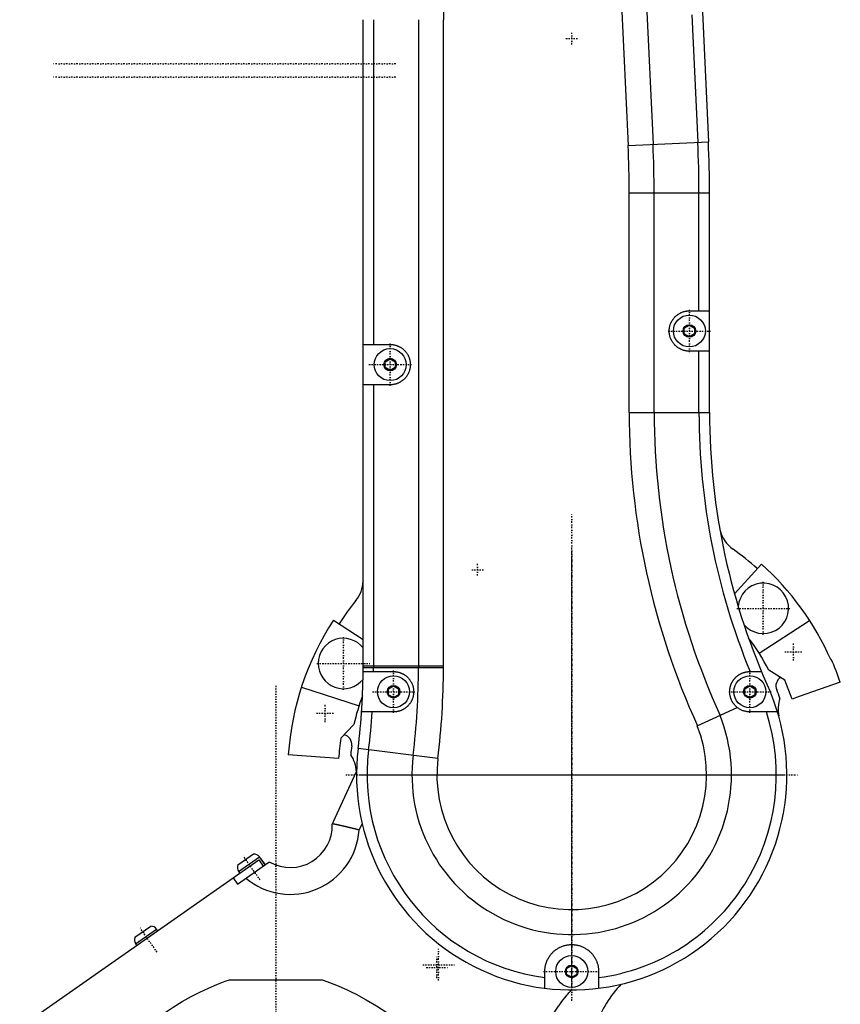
# Model space of a CAD drawing. Extents: x -152 to 484, y -5 to 754.
# Tile 3 of 6: x -76 to 168, y 262 to 555. Entities that reach past the tile are written whole.
import ezdxf

# ---------------------------------------------------------------- set-up
doc = ezdxf.new("R2010")
doc.units = 0
doc.linetypes.add('CENTER', pattern=[1.5, 0.45, -0.5, 0.05, -0.5])
doc.layers.add('AM_0', color=7, linetype='CONTINUOUS')
doc.layers.add('AM_7', color=7, linetype='CENTER')

msp = doc.modelspace()

# ---------------------------------------------------------------- linework, layer by layer
at = {"layer": 'AM_0', "color": 7, "linetype": 'CONTINUOUS'}
for p, q in [((104.87, 517.21), (101.22, 597.15)), ((112.29, 517.55), (108.71, 595.71)), ((128.75, 518.3), (125.36, 592.33)), ((26, 362.4), (26, 554.6)), ((29.14, 458), (29.14, 554.6)), ((42.48, 362.4), (42.48, 554.6)), ((49.9, 362.4), (49.9, 554.6)), ((125.61, 518.16), (123.88, 556)), ((104.78, 517.2), (128.75, 518.3)), ((129, 503), (105.09, 503)), ((105.1, 437.8), (105.1, 503)), ((112.52, 437.8), (112.52, 503)), ((125.86, 468), (125.86, 503)), ((129, 437.8), (129, 503)), ((123, 468), (129, 468)), ((121.5, 462.87), (123, 463.73)), ((121.5, 461.13), (121.5, 462.87)), ((123, 463.73), (124.5, 462.87)), ((124.5, 462.87), (124.5, 461.13)), ((123, 460.27), (121.5, 461.13)), ((124.5, 461.13), (123, 460.27)), ((26, 458), (34, 458)), ((129, 456), (123, 456)), ((125.86, 437.8), (125.86, 456)), ((32.5, 452.87), (34, 453.73)), ((32.5, 451.13), (32.5, 452.87)), ((34, 450.27), (32.5, 451.13)), ((34, 453.73), (35.5, 452.87)), ((35.5, 451.13), (34, 450.27)), ((35.5, 452.87), (35.5, 451.13)), ((34, 446), (26, 446)), ((29.14, 362.4), (29.14, 446)), ((105.1, 437.8), (129, 437.8)), ((136.42, 383.81), (144.42, 392.69)), ((17.13, 376.02), (26, 370.26)), ((143.76, 366.21), (158.74, 375.94)), ((165.05, 364.31), (165.19, 364.37)), ((25.95, 361.93), (49.9, 361.93)), ((25.95, 360.7), (35, 360.7)), ((26, 362.4), (49.9, 362.4)), ((141, 360.7), (144.46, 360.7)), ((151.37, 358.17), (146.6, 361.12)), ((153.6, 352.53), (151.37, 358.17)), ((167.9, 357.51), (155.63, 353.29)), ((7.64, 356.11), (24.75, 350.55)), ((33.5, 355.57), (35, 356.43)), ((33.5, 353.83), (33.5, 355.57)), ((35, 356.43), (36.5, 355.57)), ((36.5, 355.57), (36.5, 353.83)), ((139.5, 355.57), (141, 356.43)), ((139.5, 353.83), (139.5, 355.57)), ((141, 356.43), (142.5, 355.57)), ((142.5, 355.57), (142.5, 353.83)), ((147.15, 354.54), (147.11, 354.53)), ((35, 352.97), (33.5, 353.83)), ((36.5, 353.83), (35, 352.97)), ((141, 352.97), (139.5, 353.83)), ((142.5, 353.83), (141, 352.97)), ((155.63, 353.29), (153.6, 352.53)), ((35, 348.7), (25.51, 348.7)), ((125.36, 344.57), (137.25, 350.01)), ((149.21, 348.7), (141, 348.7)), ((23.2, 344.96), (19.36, 340.87)), ((48.2, 334.89), (24.48, 337.8)), ((18.67, 334.85), (3.71, 335.89)), ((17.6, 317.2), (24.01, 330.93)), ((16.78, 315.24), (17.6, 317.2)), ((25.66, 315.54), (24.74, 313.58)), ((-76.2, 254.93), (-5.09, 304.71)), ((-11.3, 303.17), (-6.62, 306.44)), ((-11.1, 301.23), (-4.87, 305.59)), ((-5.09, 304.71), (-3.77, 302.83)), ((-3.21, 303.22), (-4.87, 305.59)), ((-4.53, 305.1), (-4.52, 305.11)), ((-4.52, 305.11), (-3.2, 303.23)), ((-11.39, 297.49), (-2.1, 304)), ((-2.1, 304), (-1.79, 304)), ((-12.71, 299.38), (-11.39, 297.49)), ((-11.1, 301.23), (-10.76, 300.74)), ((-41.9, 281.67), (-37.22, 284.94)), ((-41.7, 279.73), (-35.47, 284.09)), ((-35.17, 283.65), (-35.47, 284.09)), ((-41.7, 279.73), (-41.39, 279.29)), ((86.5, 272.37), (88, 273.23)), ((88, 273.23), (89.5, 272.37)), ((80, 266.5), (80, 271.5)), ((86.5, 270.63), (86.5, 272.37)), ((88, 269.77), (86.5, 270.63)), ((89.5, 270.63), (88, 269.77)), ((89.5, 272.37), (89.5, 270.63)), ((96, 271.5), (96, 266.5)), ((-13.77, 269), (13.77, 269))]:
    msp.add_line(p, q, dxfattribs=at)
for points in [[(123, 456, 0), (122.91, 456, 0), (122.74, 456.01, 0), (122.56, 456.02, 0), (122.48, 456.02, 0), (122.39, 456.03, 0), (122.22, 456.05, 0), (122.04, 456.08, 0), (121.87, 456.11, 0), (121.7, 456.14, 0), (121.53, 456.18, 0), (121.45, 456.2, 0), (121.36, 456.23, 0), (121.2, 456.28, 0), (121.03, 456.33, 0), (120.87, 456.39, 0), (120.7, 456.46, 0), (120.54, 456.53, 0), (120.46, 456.56, 0), (120.39, 456.6, 0), (120.23, 456.68, 0), (120.08, 456.76, 0), (120, 456.8, 0), (119.92, 456.85, 0), (119.78, 456.94, 0), (119.63, 457.04, 0), (119.56, 457.09, 0), (119.49, 457.14, 0), (119.35, 457.24, 0), (119.21, 457.35, 0), (119.08, 457.46, 0), (118.95, 457.58, 0), (118.82, 457.7, 0), (118.76, 457.76, 0), (118.7, 457.82, 0), (118.58, 457.95, 0), (118.46, 458.08, 0), (118.35, 458.21, 0), (118.24, 458.35, 0), (118.14, 458.49, 0), (118.09, 458.56, 0), (118.04, 458.63, 0), (117.94, 458.78, 0), (117.85, 458.92, 0), (117.76, 459.08, 0), (117.68, 459.23, 0), (117.6, 459.39, 0), (117.56, 459.46, 0), (117.53, 459.54, 0), (117.46, 459.7, 0), (117.39, 459.87, 0), (117.33, 460.03, 0), (117.28, 460.2, 0), (117.23, 460.36, 0), (117.2, 460.45, 0), (117.18, 460.53, 0), (117.14, 460.7, 0), (117.11, 460.87, 0), (117.08, 461.04, 0), (117.05, 461.22, 0), (117.03, 461.39, 0), (117.02, 461.48, 0), (117.02, 461.56, 0), (117.01, 461.74, 0), (117, 461.91, 0), (117, 462, 0), (117, 462.09, 0), (117.01, 462.26, 0), (117.02, 462.44, 0), (117.02, 462.52, 0), (117.03, 462.61, 0), (117.05, 462.78, 0), (117.08, 462.96, 0), (117.11, 463.13, 0), (117.14, 463.3, 0), (117.18, 463.47, 0), (117.2, 463.55, 0), (117.23, 463.64, 0), (117.28, 463.8, 0), (117.33, 463.97, 0), (117.39, 464.13, 0), (117.46, 464.3, 0), (117.53, 464.46, 0), (117.56, 464.54, 0), (117.6, 464.61, 0), (117.68, 464.77, 0), (117.76, 464.92, 0), (117.85, 465.08, 0), (117.94, 465.22, 0), (118.04, 465.37, 0), (118.09, 465.44, 0), (118.14, 465.51, 0), (118.24, 465.65, 0), (118.35, 465.79, 0), (118.46, 465.92, 0), (118.58, 466.05, 0), (118.7, 466.18, 0), (118.76, 466.24, 0), (118.82, 466.3, 0), (118.95, 466.42, 0), (119.08, 466.54, 0), (119.21, 466.65, 0), (119.35, 466.76, 0), (119.49, 466.86, 0), (119.56, 466.91, 0), (119.63, 466.96, 0), (119.78, 467.06, 0), (119.92, 467.15, 0), (120, 467.2, 0), (120.08, 467.24, 0), (120.23, 467.32, 0), (120.39, 467.4, 0), (120.46, 467.44, 0), (120.54, 467.47, 0), (120.7, 467.54, 0), (120.87, 467.61, 0), (121.03, 467.67, 0), (121.2, 467.72, 0), (121.36, 467.77, 0), (121.45, 467.8, 0), (121.53, 467.82, 0), (121.7, 467.86, 0), (121.87, 467.89, 0), (122.04, 467.92, 0), (122.22, 467.95, 0), (122.39, 467.97, 0), (122.48, 467.98, 0), (122.56, 467.98, 0), (122.74, 467.99, 0), (122.91, 468, 0), (123, 468, 0)], [(34, 458, 0), (34.09, 458, 0), (34.26, 457.99, 0), (34.44, 457.98, 0), (34.52, 457.98, 0), (34.61, 457.97, 0), (34.78, 457.95, 0), (34.96, 457.92, 0), (35.13, 457.89, 0), (35.3, 457.86, 0), (35.47, 457.82, 0), (35.55, 457.8, 0), (35.64, 457.77, 0), (35.8, 457.72, 0), (35.97, 457.67, 0), (36.13, 457.61, 0), (36.3, 457.54, 0), (36.46, 457.47, 0), (36.54, 457.44, 0), (36.61, 457.4, 0), (36.77, 457.32, 0), (36.92, 457.24, 0), (37, 457.2, 0), (37.08, 457.15, 0), (37.22, 457.06, 0), (37.37, 456.96, 0), (37.44, 456.91, 0), (37.51, 456.86, 0), (37.65, 456.76, 0), (37.79, 456.65, 0), (37.92, 456.54, 0), (38.05, 456.42, 0), (38.18, 456.3, 0), (38.24, 456.24, 0), (38.3, 456.18, 0), (38.42, 456.05, 0), (38.54, 455.92, 0), (38.65, 455.79, 0), (38.76, 455.65, 0), (38.86, 455.51, 0), (38.91, 455.44, 0), (38.96, 455.37, 0), (39.06, 455.22, 0), (39.15, 455.08, 0), (39.24, 454.92, 0), (39.32, 454.77, 0), (39.4, 454.61, 0), (39.44, 454.54, 0), (39.47, 454.46, 0), (39.54, 454.3, 0), (39.61, 454.13, 0), (39.67, 453.97, 0), (39.72, 453.8, 0), (39.77, 453.64, 0), (39.8, 453.55, 0), (39.82, 453.47, 0), (39.86, 453.3, 0), (39.89, 453.13, 0), (39.92, 452.96, 0), (39.95, 452.78, 0), (39.97, 452.61, 0), (39.98, 452.52, 0), (39.98, 452.44, 0), (39.99, 452.26, 0), (40, 452.09, 0), (40, 452, 0), (40, 451.91, 0), (39.99, 451.74, 0), (39.98, 451.56, 0), (39.98, 451.48, 0), (39.97, 451.39, 0), (39.95, 451.22, 0), (39.92, 451.04, 0), (39.89, 450.87, 0), (39.86, 450.7, 0), (39.82, 450.53, 0), (39.8, 450.45, 0), (39.77, 450.36, 0), (39.72, 450.2, 0), (39.67, 450.03, 0), (39.61, 449.87, 0), (39.54, 449.7, 0), (39.47, 449.54, 0), (39.44, 449.46, 0), (39.4, 449.39, 0), (39.32, 449.23, 0), (39.24, 449.08, 0), (39.15, 448.92, 0), (39.06, 448.78, 0), (38.96, 448.63, 0), (38.91, 448.56, 0), (38.86, 448.49, 0), (38.76, 448.35, 0), (38.65, 448.21, 0), (38.54, 448.08, 0), (38.42, 447.95, 0), (38.3, 447.82, 0), (38.24, 447.76, 0), (38.18, 447.7, 0), (38.05, 447.58, 0), (37.92, 447.46, 0), (37.79, 447.35, 0), (37.65, 447.24, 0), (37.51, 447.14, 0), (37.44, 447.09, 0), (37.37, 447.04, 0), (37.22, 446.94, 0), (37.08, 446.85, 0), (37, 446.8, 0), (36.92, 446.76, 0), (36.77, 446.68, 0), (36.61, 446.6, 0), (36.54, 446.56, 0), (36.46, 446.53, 0), (36.3, 446.46, 0), (36.13, 446.39, 0), (35.97, 446.33, 0), (35.8, 446.28, 0), (35.64, 446.23, 0), (35.55, 446.2, 0), (35.47, 446.18, 0), (35.3, 446.14, 0), (35.13, 446.11, 0), (34.96, 446.08, 0), (34.78, 446.05, 0), (34.61, 446.03, 0), (34.52, 446.02, 0), (34.44, 446.02, 0), (34.26, 446.01, 0), (34.09, 446, 0), (34, 446, 0)], [(35, 360.7, 0), (35.08, 360.7, 0), (35.24, 360.7, 0), (35.41, 360.69, 0), (35.49, 360.68, 0), (35.57, 360.67, 0), (35.74, 360.65, 0), (35.9, 360.63, 0), (36.07, 360.6, 0), (36.24, 360.57, 0), (36.4, 360.53, 0), (36.49, 360.51, 0), (36.57, 360.49, 0), (36.74, 360.44, 0), (36.9, 360.39, 0), (37.06, 360.33, 0), (37.22, 360.27, 0), (37.38, 360.21, 0), (37.46, 360.17, 0), (37.54, 360.13, 0), (37.7, 360.06, 0), (37.85, 359.98, 0), (37.93, 359.94, 0), (38.01, 359.89, 0), (38.15, 359.8, 0), (38.3, 359.71, 0), (38.37, 359.66, 0), (38.44, 359.61, 0), (38.58, 359.51, 0), (38.72, 359.41, 0), (38.85, 359.3, 0), (38.98, 359.19, 0), (39.11, 359.07, 0), (39.17, 359.02, 0), (39.23, 358.96, 0), (39.35, 358.84, 0), (39.46, 358.71, 0), (39.57, 358.58, 0), (39.68, 358.45, 0), (39.79, 358.31, 0), (39.84, 358.24, 0), (39.89, 358.17, 0), (39.99, 358.03, 0), (40.09, 357.88, 0), (40.18, 357.73, 0), (40.27, 357.57, 0), (40.35, 357.41, 0), (40.39, 357.33, 0), (40.43, 357.25, 0), (40.51, 357.08, 0), (40.58, 356.92, 0), (40.64, 356.75, 0), (40.7, 356.57, 0), (40.75, 356.4, 0), (40.78, 356.31, 0), (40.8, 356.22, 0), (40.85, 356.05, 0), (40.88, 355.87, 0), (40.92, 355.69, 0), (40.94, 355.51, 0), (40.97, 355.34, 0), (40.98, 355.25, 0), (40.98, 355.16, 0), (40.99, 354.98, 0), (41, 354.8, 0), (41, 354.71, 0), (41, 354.63, 0), (40.99, 354.45, 0), (40.99, 354.28, 0), (40.98, 354.19, 0), (40.97, 354.1, 0), (40.95, 353.93, 0), (40.92, 353.75, 0), (40.89, 353.57, 0), (40.86, 353.4, 0), (40.81, 353.22, 0), (40.79, 353.13, 0), (40.77, 353.05, 0), (40.71, 352.87, 0), (40.66, 352.7, 0), (40.59, 352.53, 0), (40.53, 352.36, 0), (40.45, 352.19, 0), (40.41, 352.11, 0), (40.37, 352.03, 0), (40.29, 351.87, 0), (40.2, 351.71, 0), (40.11, 351.56, 0), (40.01, 351.4, 0), (39.91, 351.26, 0), (39.86, 351.18, 0), (39.81, 351.11, 0), (39.7, 350.97, 0), (39.59, 350.84, 0), (39.48, 350.7, 0), (39.36, 350.58, 0), (39.24, 350.45, 0), (39.18, 350.39, 0), (39.12, 350.34, 0), (38.99, 350.22, 0), (38.87, 350.11, 0), (38.74, 350, 0), (38.6, 349.9, 0), (38.46, 349.8, 0), (38.39, 349.75, 0), (38.32, 349.7, 0), (38.18, 349.61, 0), (38.03, 349.52, 0), (37.95, 349.48, 0), (37.88, 349.43, 0), (37.72, 349.35, 0), (37.57, 349.28, 0), (37.49, 349.24, 0), (37.41, 349.21, 0), (37.25, 349.14, 0), (37.09, 349.07, 0), (36.92, 349.02, 0), (36.76, 348.96, 0), (36.59, 348.92, 0), (36.51, 348.89, 0), (36.43, 348.87, 0), (36.26, 348.83, 0), (36.09, 348.8, 0), (35.92, 348.77, 0), (35.75, 348.75, 0), (35.58, 348.73, 0), (35.5, 348.72, 0), (35.42, 348.71, 0), (35.25, 348.71, 0), (35.08, 348.7, 0), (35, 348.7, 0)], [(137.25, 350.01, 0), (137.2, 350.06, 0), (137.09, 350.15, 0), (136.98, 350.24, 0), (136.93, 350.29, 0), (136.88, 350.34, 0), (136.78, 350.44, 0), (136.68, 350.54, 0), (136.58, 350.65, 0), (136.48, 350.75, 0), (136.39, 350.86, 0), (136.34, 350.92, 0), (136.3, 350.97, 0), (136.21, 351.08, 0), (136.13, 351.2, 0), (136.05, 351.32, 0), (135.97, 351.43, 0), (135.89, 351.55, 0), (135.85, 351.61, 0), (135.82, 351.67, 0), (135.75, 351.8, 0), (135.68, 351.92, 0), (135.65, 351.98, 0), (135.62, 352.04, 0), (135.56, 352.17, 0), (135.5, 352.29, 0), (135.48, 352.35, 0), (135.45, 352.42, 0), (135.4, 352.55, 0), (135.35, 352.68, 0), (135.31, 352.81, 0), (135.26, 352.94, 0), (135.22, 353.08, 0), (135.2, 353.15, 0), (135.19, 353.21, 0), (135.15, 353.35, 0), (135.12, 353.49, 0), (135.1, 353.63, 0), (135.07, 353.77, 0), (135.05, 353.91, 0), (135.04, 353.98, 0), (135.03, 354.06, 0), (135.02, 354.2, 0), (135.01, 354.34, 0), (135, 354.48, 0), (135, 354.63, 0), (135, 354.77, 0), (135, 354.84, 0), (135, 354.91, 0), (135.01, 355.05, 0), (135.02, 355.2, 0), (135.03, 355.34, 0), (135.05, 355.48, 0), (135.07, 355.62, 0), (135.08, 355.69, 0), (135.09, 355.76, 0), (135.12, 355.89, 0), (135.15, 356.03, 0), (135.18, 356.16, 0), (135.22, 356.3, 0), (135.25, 356.43, 0), (135.27, 356.49, 0), (135.29, 356.56, 0), (135.34, 356.68, 0), (135.38, 356.81, 0), (135.41, 356.87, 0), (135.43, 356.93, 0), (135.48, 357.06, 0), (135.53, 357.18, 0), (135.56, 357.24, 0), (135.59, 357.3, 0), (135.65, 357.42, 0), (135.71, 357.54, 0), (135.78, 357.65, 0), (135.85, 357.77, 0), (135.92, 357.89, 0), (135.95, 357.94, 0), (135.99, 358, 0), (136.07, 358.11, 0), (136.14, 358.23, 0), (136.23, 358.34, 0), (136.31, 358.44, 0), (136.4, 358.55, 0), (136.44, 358.6, 0), (136.49, 358.65, 0), (136.58, 358.75, 0), (136.67, 358.85, 0), (136.77, 358.95, 0), (136.86, 359.05, 0), (136.96, 359.14, 0), (137.01, 359.19, 0), (137.07, 359.23, 0), (137.17, 359.32, 0), (137.27, 359.4, 0), (137.38, 359.49, 0), (137.49, 359.57, 0), (137.6, 359.64, 0), (137.66, 359.68, 0), (137.71, 359.72, 0), (137.82, 359.79, 0), (137.94, 359.86, 0), (138.05, 359.93, 0), (138.17, 359.99, 0), (138.28, 360.05, 0), (138.34, 360.08, 0), (138.4, 360.11, 0), (138.52, 360.16, 0), (138.63, 360.21, 0), (138.69, 360.24, 0), (138.75, 360.26, 0), (138.87, 360.31, 0), (138.99, 360.35, 0), (139.05, 360.37, 0), (139.11, 360.4, 0), (139.24, 360.43, 0), (139.36, 360.47, 0), (139.49, 360.51, 0), (139.61, 360.54, 0), (139.74, 360.57, 0), (139.81, 360.58, 0), (139.87, 360.59, 0), (140, 360.62, 0), (140.13, 360.64, 0), (140.26, 360.65, 0), (140.4, 360.67, 0), (140.53, 360.68, 0), (140.6, 360.69, 0), (140.66, 360.69, 0), (140.8, 360.7, 0), (140.93, 360.7, 0), (141, 360.7, 0)], [(141, 348.7, 0), (140.89, 348.7, 0), (140.66, 348.71, 0), (140.44, 348.73, 0), (140.33, 348.74, 0), (140.21, 348.75, 0), (139.99, 348.79, 0), (139.77, 348.83, 0), (139.55, 348.88, 0), (139.34, 348.94, 0), (139.12, 349, 0), (139.02, 349.04, 0), (138.91, 349.07, 0), (138.71, 349.15, 0), (138.51, 349.24, 0), (138.31, 349.34, 0), (138.12, 349.44, 0), (137.92, 349.55, 0), (137.82, 349.61, 0), (137.73, 349.67, 0), (137.53, 349.8, 0), (137.35, 349.94, 0), (137.25, 350.01, 0)], [(24.74, 313.58, 0), (24.69, 313.59, 0), (24.58, 313.62, 0), (24.48, 313.64, 0), (24.43, 313.66, 0), (24.38, 313.67, 0), (24.27, 313.7, 0), (24.17, 313.72, 0), (24.06, 313.75, 0), (23.96, 313.78, 0), (23.86, 313.8, 0), (23.81, 313.82, 0), (23.75, 313.83, 0), (23.65, 313.85, 0), (23.55, 313.88, 0), (23.44, 313.91, 0), (23.34, 313.93, 0), (23.24, 313.96, 0), (23.19, 313.97, 0), (23.14, 313.98, 0), (23.03, 314.01, 0), (22.93, 314.03, 0), (22.88, 314.05, 0), (22.83, 314.06, 0), (22.73, 314.08, 0), (22.63, 314.11, 0), (22.58, 314.12, 0), (22.53, 314.13, 0), (22.43, 314.16, 0), (22.33, 314.18, 0), (22.23, 314.21, 0), (22.13, 314.23, 0), (22.03, 314.25, 0), (21.98, 314.27, 0), (21.93, 314.28, 0), (21.84, 314.3, 0), (21.74, 314.32, 0), (21.64, 314.35, 0), (21.54, 314.37, 0), (21.45, 314.39, 0), (21.4, 314.4, 0), (21.35, 314.42, 0), (21.26, 314.44, 0), (21.17, 314.46, 0), (21.07, 314.48, 0), (20.98, 314.5, 0), (20.89, 314.53, 0), (20.84, 314.54, 0), (20.8, 314.55, 0), (20.71, 314.57, 0), (20.62, 314.59, 0), (20.53, 314.61, 0), (20.44, 314.63, 0), (20.35, 314.65, 0), (20.31, 314.66, 0), (20.26, 314.67, 0), (20.18, 314.69, 0), (20.09, 314.71, 0), (20.01, 314.73, 0), (19.92, 314.75, 0), (19.84, 314.77, 0), (19.8, 314.78, 0), (19.76, 314.79, 0), (19.67, 314.8, 0), (19.59, 314.82, 0), (19.55, 314.83, 0), (19.51, 314.84, 0), (19.43, 314.86, 0), (19.36, 314.88, 0), (19.32, 314.88, 0), (19.28, 314.89, 0), (19.2, 314.91, 0), (19.13, 314.93, 0), (19.05, 314.94, 0), (18.98, 314.96, 0), (18.91, 314.98, 0), (18.87, 314.98, 0), (18.84, 314.99, 0), (18.76, 315.01, 0), (18.7, 315.02, 0), (18.63, 315.04, 0), (18.56, 315.05, 0), (18.49, 315.07, 0), (18.46, 315.07, 0), (18.43, 315.08, 0), (18.36, 315.09, 0), (18.3, 315.11, 0), (18.24, 315.12, 0), (18.18, 315.13, 0), (18.12, 315.15, 0), (18.09, 315.15, 0), (18.06, 315.16, 0), (18, 315.17, 0), (17.95, 315.18, 0), (17.89, 315.19, 0), (17.84, 315.21, 0), (17.79, 315.22, 0), (17.76, 315.22, 0), (17.73, 315.23, 0), (17.68, 315.24, 0), (17.64, 315.25, 0), (17.59, 315.26, 0), (17.54, 315.27, 0), (17.5, 315.28, 0), (17.48, 315.28, 0), (17.45, 315.29, 0), (17.41, 315.29, 0), (17.37, 315.3, 0), (17.35, 315.31, 0), (17.33, 315.31, 0), (17.29, 315.32, 0), (17.25, 315.33, 0), (17.24, 315.33, 0), (17.22, 315.33, 0), (17.18, 315.34, 0), (17.15, 315.35, 0), (17.12, 315.35, 0), (17.09, 315.36, 0), (17.06, 315.37, 0), (17.04, 315.37, 0), (17.03, 315.37, 0), (17.01, 315.38, 0), (16.98, 315.38, 0), (16.96, 315.39, 0), (16.93, 315.39, 0), (16.91, 315.4, 0), (16.9, 315.4, 0), (16.89, 315.4, 0), (16.88, 315.4, 0), (16.86, 315.41, 0), (16.85, 315.41, 0)], [(80, 271.5, 0), (80, 271.61, 0), (80.01, 271.84, 0), (80.02, 272.06, 0), (80.03, 272.17, 0), (80.04, 272.28, 0), (80.06, 272.5, 0), (80.09, 272.71, 0), (80.13, 272.93, 0), (80.17, 273.14, 0), (80.22, 273.36, 0), (80.25, 273.47, 0), (80.27, 273.58, 0), (80.34, 273.8, 0), (80.4, 274.01, 0), (80.48, 274.23, 0), (80.56, 274.44, 0), (80.65, 274.66, 0), (80.7, 274.76, 0), (80.74, 274.87, 0), (80.84, 275.08, 0), (80.95, 275.29, 0), (81.01, 275.39, 0), (81.07, 275.49, 0), (81.18, 275.69, 0), (81.31, 275.89, 0), (81.37, 275.98, 0), (81.44, 276.08, 0), (81.58, 276.27, 0), (81.72, 276.45, 0), (81.86, 276.63, 0), (82.02, 276.81, 0), (82.17, 276.98, 0), (82.25, 277.06, 0), (82.33, 277.14, 0), (82.49, 277.3, 0), (82.66, 277.46, 0), (82.83, 277.6, 0), (83, 277.75, 0), (83.18, 277.89, 0), (83.27, 277.96, 0), (83.37, 278.02, 0), (83.56, 278.16, 0), (83.76, 278.28, 0), (83.96, 278.41, 0), (84.17, 278.52, 0), (84.38, 278.64, 0), (84.49, 278.69, 0), (84.6, 278.74, 0), (84.82, 278.84, 0), (85.05, 278.94, 0), (85.28, 279.02, 0), (85.51, 279.1, 0), (85.74, 279.18, 0), (85.86, 279.21, 0), (85.98, 279.24, 0), (86.22, 279.3, 0), (86.46, 279.35, 0), (86.69, 279.39, 0), (86.93, 279.43, 0), (87.17, 279.46, 0), (87.29, 279.47, 0), (87.41, 279.48, 0), (87.65, 279.49, 0), (87.88, 279.5, 0), (88, 279.5, 0), (88.12, 279.5, 0), (88.35, 279.49, 0), (88.59, 279.48, 0), (88.71, 279.47, 0), (88.83, 279.46, 0), (89.07, 279.43, 0), (89.31, 279.39, 0), (89.54, 279.35, 0), (89.78, 279.3, 0), (90.02, 279.24, 0), (90.14, 279.21, 0), (90.26, 279.18, 0), (90.49, 279.1, 0), (90.72, 279.02, 0), (90.95, 278.94, 0), (91.18, 278.84, 0), (91.4, 278.74, 0), (91.51, 278.69, 0), (91.62, 278.64, 0), (91.83, 278.52, 0), (92.04, 278.41, 0), (92.24, 278.28, 0), (92.44, 278.16, 0), (92.63, 278.02, 0), (92.73, 277.96, 0), (92.82, 277.89, 0), (93, 277.75, 0), (93.17, 277.6, 0), (93.34, 277.46, 0), (93.51, 277.3, 0), (93.67, 277.14, 0), (93.75, 277.06, 0), (93.83, 276.98, 0), (93.98, 276.81, 0), (94.14, 276.63, 0), (94.28, 276.45, 0), (94.42, 276.27, 0), (94.56, 276.08, 0), (94.63, 275.98, 0), (94.69, 275.89, 0), (94.82, 275.69, 0), (94.93, 275.49, 0), (94.99, 275.39, 0), (95.05, 275.29, 0), (95.16, 275.08, 0), (95.26, 274.87, 0), (95.3, 274.76, 0), (95.35, 274.66, 0), (95.44, 274.44, 0), (95.52, 274.23, 0), (95.6, 274.01, 0), (95.66, 273.8, 0), (95.73, 273.58, 0), (95.75, 273.47, 0), (95.78, 273.36, 0), (95.83, 273.14, 0), (95.87, 272.93, 0), (95.91, 272.71, 0), (95.94, 272.5, 0), (95.96, 272.28, 0), (95.97, 272.17, 0), (95.98, 272.06, 0), (95.99, 271.84, 0), (96, 271.61, 0), (96, 271.5, 0)], [(-67.5, 230.33, 0), (-65.54, 232.22, 0), (-61.74, 235.81, 0), (-58.11, 239.16, 0), (-56.35, 240.76, 0), (-54.62, 242.3, 0), (-51.26, 245.24, 0), (-48.02, 247.98, 0), (-44.9, 250.55, 0), (-41.87, 252.94, 0), (-38.92, 255.16, 0), (-37.48, 256.21, 0), (-36.06, 257.23, 0), (-33.27, 259.14, 0), (-30.54, 260.91, 0), (-27.86, 262.53, 0), (-25.23, 264.01, 0), (-22.64, 265.36, 0), (-21.36, 265.98, 0), (-20.08, 266.57, 0), (-17.55, 267.64, 0), (-15.03, 268.58, 0), (-13.77, 269, 0)], [(13.77, 269, 0), (15.2, 268.52, 0), (18.08, 267.43, 0), (20.98, 266.16, 0), (22.44, 265.46, 0), (23.91, 264.71, 0), (26.89, 263.09, 0), (29.93, 261.29, 0), (33.03, 259.3, 0), (36.22, 257.12, 0), (39.49, 254.74, 0), (41.17, 253.47, 0), (42.87, 252.15, 0), (46.37, 249.35, 0), (50.01, 246.31, 0), (53.8, 243.03, 0), (57.75, 239.49, 0), (61.89, 235.67, 0), (64.04, 233.65, 0), (66.24, 231.54, 0), (70.82, 227.09, 0), (75.66, 222.28, 0), (78.19, 219.73, 0)], [(80.99, 255.81, 0), (81.13, 256.11, 0), (81.41, 256.7, 0), (81.72, 257.29, 0), (81.88, 257.59, 0), (82.04, 257.89, 0), (82.37, 258.48, 0), (82.72, 259.08, 0), (83.08, 259.67, 0), (83.45, 260.26, 0), (83.84, 260.84, 0), (84.03, 261.13, 0), (84.23, 261.42, 0), (84.64, 261.99, 0), (85.06, 262.56, 0), (85.49, 263.11, 0), (85.93, 263.66, 0), (86.38, 264.2, 0), (86.6, 264.47, 0), (86.83, 264.73, 0), (87.29, 265.25, 0), (87.76, 265.76, 0), (87.99, 266.01, 0)]]:
    msp.add_polyline3d(points, dxfattribs=at)
for centre, radius in [((123, 462), 4.75), ((123, 462), 1.88), ((34, 452), 4.75), ((34, 452), 1.88), ((35, 354.7), 4.75), ((141, 354.7), 4.75), ((35, 354.7), 1.88), ((141, 354.7), 1.88), ((88, 271.5), 4.75), ((88, 271.5), 1.88)]:
    msp.add_circle(centre, radius, dxfattribs=at)
for centre, radius, start, end in [((526, 554.6), 476.1, 174.5833, 180), ((-217.68, 503.01), 322.77, 359.9978, 2.52), ((-217.68, 503.01), 330.19, 359.9979, 2.5223), ((-217.68, 503.01), 343.53, 359.998, 2.5261), ((-217.68, 503.01), 346.67, 359.998, 2.5269), ((329, 437.8), 223.9, 180, 204.6), ((329, 437.8), 216.48, 180, 204.6), ((329, 437.8), 203.14, 180, 202.3048), ((329, 437.8), 200, 180, 204.6), ((131.63, 402.67), 0.5, 14.1934, 27.7892), ((141.81, 405.24), 10, 194.1934, 234.4309), ((88, 330), 82.5, 48.0135, 54.4309), ((88, 330), 84.35, 24, 48.0132), ((16, 388.07), 10, 321.1123, 357.2706), ((26.49, 387.57), 0.5, 167.4685, 177.2706), ((145, 379.5), 7.5, 219.3444, 175.817), ((88, 330), 82.5, 141.1123, 147), ((88, 330), 84.5, 147, 176), ((20.1, 363.1), 7.5, 38.1249, 320.9069), ((98.26, 337.44), 53.83, 26.0963, 38.1305), ((88, 330), 84.5, 19, 24), ((-172.05, 361.93), 198, 353, 0), ((-174, 362.4), 200, 359.8653, 0), ((-172.05, 361.93), 201.14, 359.6497, 0), ((-174, 362.4), 203.14, 359.8674, 0), ((-172.05, 361.93), 214.48, 353, 0), ((-174, 362.4), 216.48, 359.8755, 0), ((-172.05, 361.93), 221.9, 353, 0), ((-174, 362.4), 223.9, 359.8797, 0), ((151.74, 356.41), 3, 122.6612, 202.5078), ((88, 330), 64, 173, 22.5333), ((88, 330), 66, 20.1995, 22.5081), ((88, 330), 66.5, 159.3532, 167), ((159.38, 349.5), 10, 160.7989, 191.7329), ((-172.05, 361.93), 201.14, 353, 356.2288), ((88, 330), 60.86, 277.5539, 17.8957), ((88, 330), 47.52, 173, 21.8162), ((149.1, 347.37), 0.5, 358.1901, 11.7329), ((88, 330), 40.1, 173, 21.3004), ((88, 330), 69.5, 171, 176), ((19.59, 339.02), 3, 352.4919, 75.4995), ((88, 330), 66, 172.4919, 174.8005), ((88, 330), 60.86, 173, 262.4461), ((14, 330.36), 10, 3.041, 34.2011), ((4.28, 314.92), 20.5, 229.9385, 356.2408), ((4.28, 314.92), 12.5, 240.8978, 1.4406), ((-6.51, 304.44), 2, 35, 93.2117), ((-9.46, 302.38), 2, 156.7883, 215), ((-37.11, 282.94), 2, 35, 93.2117), ((-40.06, 280.88), 2, 156.7883, 215), ((130.5, 241.8), 38, 137.0075, 158.3631)]:
    msp.add_arc(centre, radius, start, end, dxfattribs=at)
at = {"layer": 'AM_7', "color": 4, "linetype": 'CENTER'}
for p, q in [((88, 547.27), (88, 550.73)), ((86.27, 549), (89.73, 549)), ((35.65, 541.5), (-66.65, 541.5)), ((35.65, 537.5), (-66.65, 537.5)), ((123, 455.7), (123, 468.3)), ((116.7, 462), (129.3, 462)), ((34, 445.7), (34, 458.3)), ((27.7, 452), (40.3, 452)), ((88, 267), (88, 408)), ((88, 262.8), (88, 397.2)), ((60, 389.27), (60, 392.73)), ((58.27, 391), (61.73, 391)), ((145, 371.62), (145, 387.37)), ((137.12, 379.5), (152.87, 379.5)), ((20.1, 355.23), (20.1, 370.98)), ((154, 363.98), (154, 369.23)), ((151.38, 366.6), (156.62, 366.6)), ((12.23, 363.1), (27.97, 363.1)), ((35, 348.4), (35, 361)), ((141, 348.4), (141, 361)), ((0, 356.5), (0, 191.5)), ((28.7, 354.7), (41.3, 354.7)), ((134.7, 354.7), (147.3, 354.7)), ((14.7, 345.68), (14.7, 350.93)), ((12.07, 348.3), (17.32, 348.3)), ((20.8, 330), (155.2, 330)), ((25, 330), (151, 330)), ((-4.71, 298.74), (-10.03, 306.32)), ((-35.31, 277.24), (-40.63, 284.82)), ((47.86, 269.53), (47.86, 275.83)), ((48.4, 268.77), (48.4, 278.23)), ((43.67, 273.5), (53.12, 273.5)), ((44.71, 272.68), (51.01, 272.68)), ((79.6, 271.5), (96.4, 271.5))]:
    msp.add_line(p, q, dxfattribs=at)

doc.saveas('drawing.dxf')
